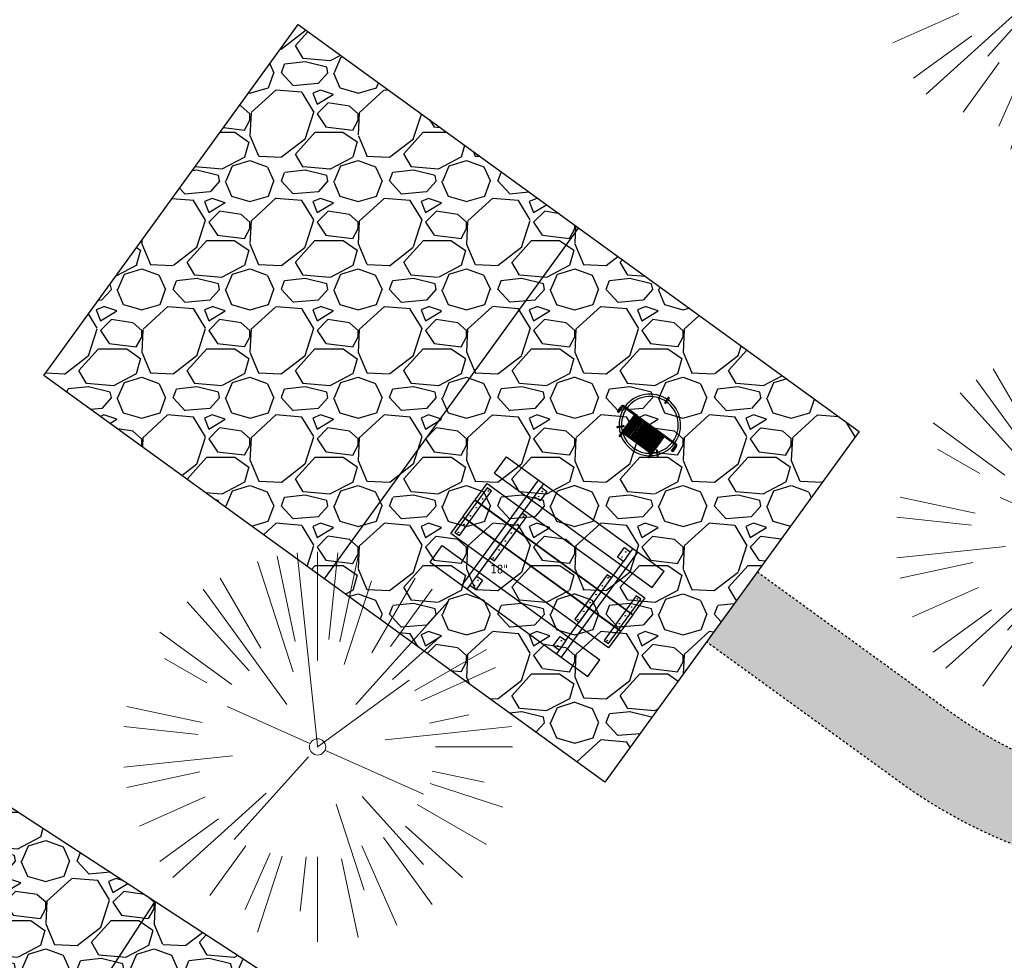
# Model space of a CAD drawing. Header units: feet. Extents: x 1133447 to 1140710, y 647622 to 649877.
# Tile 23 of 84: x 1134394 to 1134440, y 649064 to 649107. Entities that reach past the tile are written whole.
import ezdxf

# ---------------------------------------------------------------- set-up
doc = ezdxf.new("R2010")
doc.units = ezdxf.units.FT
doc.header["$MEASUREMENT"] = 0
doc.linetypes.add('RAD', pattern=[0.13, 0.08, -0.05])
for name, color, linetype, lineweight in [('-ANGLE-IRON', 8, 'Continuous', 25), ('V-SITE-VEGE', 8, 'Continuous', 18), ('V-SITE-VEGE-TEXT', 8, 'Continuous', 18)]:
    doc.layers.add(name, color=color, linetype=linetype, lineweight=lineweight)
for name, color, linetype in [('-BOLTS-LAGS-SCREWS', 7, 'Continuous'), ('-CONCRETE', 9, 'Continuous'), ('-HARDWARE', 7, 'Continuous'), ('-TIMBER', 5, 'Continuous'), ('C-CAMPSITE-PADS', 6, 'Continuous'), ('C-SWLK-GRVL', 6, 'RAD'), ('C-SWLK-GRVL-PATT', 8, 'Continuous'), ('G-XREF', 7, 'Continuous')]:
    doc.layers.add(name, color=color, linetype=linetype)
doc.styles.add('SEI-Dim & Leader', font='tahoma.ttf')
pattern_1 = [(228.012787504, (3.6, 5), (-40.00000000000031, -45.00000000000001), [0.67268, -66.5954402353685]), (184.969740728, (3.15, 4.5), (59.99999999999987, 5.000000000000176), [1.15434, -114.27962380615]), (132.510447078, (2, 4.4), (50.00000000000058, -54.99999999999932), [0.8139400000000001, -80.5801629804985]), (267.273689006, (0.05, 3.15), (5.000000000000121, 100.0000000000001), [1.05119, -104.067790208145]), (292.833654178, (0, 2.1), (-24.99999999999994, 60.00000000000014), [1.030775, -102.0468656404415]), (357.273689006, (0.4, 1.15), (-100.0000000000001, 5.000000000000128), [1.05119, -104.067790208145]), (37.6942404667, (1.45, 1.1), (-64.99999999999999, -49.99999999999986), [1.390145, -137.62424274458]), (72.2553283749, (2.55, 1.95), (35.00000000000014, 110), [1.31244, -129.9316074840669]), (121.429565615, (2.95, 3.2), (-40.0000000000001, 64.99999999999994), [1.05475, -104.420365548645]), (175.236358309, (2.4, 4.1), (54.99999999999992, -5.00000000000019), [1.20416, -59.0038128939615]), (222.397437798, (1.2, 4.2), (-59.99999999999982, -54.99999999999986), [1.55724, -154.1668750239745]), (138.814074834, (5, 3.1), (-35.00000000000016, 30), [0.5315049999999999, -52.61922406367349]), (171.46923439, (4.600000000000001, 3.45), (64.99999999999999, -9.999999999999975), [1.011185, -100.107557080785]), (225, (3.6, 3.6), (-5.551115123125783e-16, -4.999999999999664), [0.707105, -6.3639628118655]), (203.198590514, (3.25, 4.2), (24.99999999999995, 9.999999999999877), [0.38079, -37.6980755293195]), (291.801409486, (2.9, 4.050000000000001), (-4.99999999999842, 15.00000000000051), [0.538515, -26.3873090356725]), (30.96375653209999, (3.1, 3.55), (15.00000000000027, 9.999999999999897), [0.874645, -28.2801144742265]), (161.565051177, (3.85, 4), (10.00000000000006, -4.999999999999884), [0.632455, -15.178933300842]), (16.389540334, (0, 4.050000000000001), (49.99999999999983, 15.00000000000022), [0.886, -87.714225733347]), (70.3461759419, (0.8500000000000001, 4.3), (-20.0000000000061, -55.00000000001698), [0.7433049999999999, -73.58703873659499]), (293.198590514, (3.85, 5), (-9.999999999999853, 24.99999999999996), [0.761575, -37.3172905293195]), (343.610459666, (4.149999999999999, 4.3), (-49.99999999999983, 15.00000000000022), [0.8859999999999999, -87.71422573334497]), (339.44395478, (0, 0.95), (-25.00000000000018, 10.00000000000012), [0.8543999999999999, -41.86561872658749]), (294.775140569, (0.8, 0.65), (-25.00000000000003, 55.00000000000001), [0.71589, -70.87321531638]), (66.8014094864, (3.9, 0), (9.999999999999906, 24.99999999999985), [0.761575, -37.3172905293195]), (17.3540246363, (4.2, 0.7000000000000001), (-64.99999999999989, -19.99999999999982), [0.838155, -82.97711807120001]), (69.44395478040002, (1.45, 0), (-10.00000000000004, -24.99999999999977), [0.4272, -42.29281872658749]), (101.309932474, (3.6, 0), (-4.999999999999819, 20.00000000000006), [0.25495, -25.240147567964]), (165.963756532, (3.55, 0.25), (14.99999999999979, -5.000000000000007), [1.030775, -19.5847531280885]), (186.009005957, (2.55, 0.5), (50.00000000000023, 4.999999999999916), [0.9552499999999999, -94.56961587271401]), (303.690067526, (3.1, 3.1), (-4.999999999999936, 9.999999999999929), [0.7211099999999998, -17.30664637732]), (353.157226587, (3.5, 2.5), (85.00000000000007, -10.00000000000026), [1.25897, -124.6378131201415]), (60.9453959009, (4.75, 2.35), (-19.99999999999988, -34.99999999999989), [0.51478, -50.963370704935]), (90, (5, 2.8), (-4.999999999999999, 5), [0.3, -4.699999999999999]), (120.256437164, (2.45, 0.65), (20.00000000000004, -35.00000000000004), [0.69462, -68.76759994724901]), (48.01278750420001, (2.1, 1.25), (40, 44.99999999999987), [1.34536, -65.92276023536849]), (0, (3, 2.25), (5, 5), [1.3, -3.7]), (325.3048464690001, (4.3, 2.25), (50.0000000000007, -34.99999999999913), [0.7905699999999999, -78.26637150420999]), (254.054604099, (4.95, 1.8), (-5.000000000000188, -20.00000000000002), [0.72801, -35.6725394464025]), (207.645975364, (4.75, 1.1), (-94.99999999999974, -50.00000000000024), [1.185325, -117.347370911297]), (175.42607874, (3.7, 0.55), (-64.99999999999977, 5.000000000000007), [1.253995, -124.1453670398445])]

# ---------------------------------------------------------------- blocks, each defined once
blk = doc.blocks.new('V-SITE-VEGE-Coniferious Tree 2')
at = {"color": 0, "linetype": 'ByBlock'}
for p, q in [((-0.0574950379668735, 0.2703678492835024), (-0.1039851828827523, 0.4890788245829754)), ((-0.0003172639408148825, 0.0025937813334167), (-0.05229705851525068, 0.4972664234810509)), ((-3.601054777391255e-05, 0.2219193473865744), (-3.601054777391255e-05, 0.5000060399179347)), ((0.02890183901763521, 0.2753366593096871), (0.05222503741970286, 0.4972664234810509)), ((0.0571938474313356, 0.2692740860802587), (0.1039131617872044, 0.4890788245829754)), ((-0.06264093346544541, 0.1926377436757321), (-0.1545378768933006, 0.4755369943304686)), ((-0.1460065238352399, 0.2528363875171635), (-0.2500390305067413, 0.4330260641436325)), ((0.139142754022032, 0.2410654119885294), (0.2499670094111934, 0.4330260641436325)), ((-0.07913071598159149, 0.1088658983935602), (-0.2939353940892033, 0.4045257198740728)), ((0.06850648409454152, 0.2109817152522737), (0.1382469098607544, 0.425630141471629)), ((0.1868724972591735, 0.2572635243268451), (0.2938633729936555, 0.4045257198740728)), ((-0.1756943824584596, 0.1950752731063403), (-0.3346129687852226, 0.3715878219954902)), ((0.09777767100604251, 0.108636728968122), (0.3345409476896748, 0.3715878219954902)), ((-0.2201011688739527, 0.1598873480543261), (-0.4045617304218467, 0.2938993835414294)), ((0.1919663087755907, 0.1728666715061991), (0.3115823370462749, 0.2805763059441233)), ((0.2487690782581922, 0.143647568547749), (0.4329900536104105, 0.2500030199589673)), ((-0.2844040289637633, 0.1641894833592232), (-0.393144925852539, 0.2269610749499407)), ((0.2658942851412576, 0.1183972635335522), (0.4567507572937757, 0.2033670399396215)), ((-0.0009318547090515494, -0.0006770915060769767), (0.2349564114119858, 0.1707208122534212)), ((-0.2961437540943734, 0.06292784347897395), (-0.4891148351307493, 0.1039491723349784)), ((-0.01992166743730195, 0.008854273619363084), (-0.2318825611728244, 0.1032199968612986)), ((0.2872695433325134, 0.06106323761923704), (0.3884790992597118, 0.08257391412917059)), ((-0.3060292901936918, 0.03215663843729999), (-0.4973024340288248, 0.05226104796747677)), ((0.173080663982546, 0.01818771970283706), (0.497230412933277, 0.05226104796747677)), ((0.3024988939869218, 0), (0.4999700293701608, 0)), ((-0.2182782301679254, -0.02292736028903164), (-0.4973024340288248, -0.05226104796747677)), ((0.01849546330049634, -0.008260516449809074), (0.2719985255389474, -0.1211160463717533)), ((-0.02300503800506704, -0.02554197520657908), (-0.2137781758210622, -0.2373882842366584)), ((-0.302185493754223, -0.0642195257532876), (-0.4891148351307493, -0.1039491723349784)), ((0.2936342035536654, -0.06241742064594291), (0.4274066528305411, -0.09084484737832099)), ((0.2891445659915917, -0.09395946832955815), (0.4755009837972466, -0.1545018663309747)), ((-0.1320480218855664, -0.1188660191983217), (-0.3716238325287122, -0.3345769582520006)), ((-0.2881436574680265, -0.1282723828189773), (-0.4568227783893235, -0.2033670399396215)), ((0.04781873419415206, -0.1473038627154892), (0.1192466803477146, -0.3671294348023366)), ((0.1143820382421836, -0.1271057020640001), (0.2718110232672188, -0.301920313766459)), ((0.2555295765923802, -0.1475434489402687), (0.4329900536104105, -0.2500030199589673)), ((-0.254528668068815, -0.1848980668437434), (-0.4045617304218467, -0.2938993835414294)), ((0.2253521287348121, -0.2029399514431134), (0.3715518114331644, -0.3345769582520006)), ((0.1688618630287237, -0.2324611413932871), (0.2938633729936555, -0.4045257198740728)), ((-0.1842986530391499, -0.2536176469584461), (-0.2766747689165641, -0.3807650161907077)), ((-0.1213812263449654, -0.2725449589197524), (-0.1855903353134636, -0.4167758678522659)), ((0.1131111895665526, -0.2541280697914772), (0.2033310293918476, -0.4567867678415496)), ((-0.09098502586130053, -0.2799408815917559), (-0.1545378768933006, -0.4755369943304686)), ((-0.02966136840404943, -0.2817638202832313), (-0.04434904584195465, -0.4216092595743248)), ((-3.601054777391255e-05, -0.2817638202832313), (-3.601054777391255e-05, -0.5000060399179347)), ((0.06104806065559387, -0.2873055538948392), (0.1039131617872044, -0.4890788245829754))]:
    blk.add_line(p, q, dxfattribs=at)
blk.add_circle((-3.601054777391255e-05, 0), 0.02083358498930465)
blk = doc.blocks.new('C_XBASE-PACTOLA_02403811')
at = {"layer": 'V-SITE-VEGE', "xscale": 17.99978256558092, "yscale": 17.99978256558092, "zscale": 17.99978256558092}
for p in [(1134442.95, 649110.068), (1134443.858, 649083.573), (1134408.155, 649073.912)]:
    blk.add_blockref('V-SITE-VEGE-Coniferious Tree 2', p, dxfattribs=at)
at = {"layer": 'V-SITE-VEGE-TEXT', "insert": (1134416.13034375, 649081.912), "char_height": 0.4, "attachment_point": 7, "style": 'SEI-Dim & Leader'}
blk.add_mtext('18"', dxfattribs=at)
blk = doc.blocks.new('10FT_Precast Table')
at = {"layer": '-ANGLE-IRON'}
for p, q in [((-28.53399626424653, 27.12499979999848), (-28.53399626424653, 33.62500020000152)), ((-28.53399626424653, 33.62500020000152), (-24.53403626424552, 33.62500020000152)), ((-24.53403626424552, 33.62500020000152), (-24.53403626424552, 27.12499979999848)), ((28.46604333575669, 27.12499979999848), (28.46604333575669, 33.62500020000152)), ((28.46604333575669, 33.62500020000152), (32.4660033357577, 33.62500020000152)), ((32.4660033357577, 33.62500020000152), (32.4660033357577, 27.12499979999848)), ((-24.53403626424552, 27.12499979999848), (-28.53399626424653, 27.12499979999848)), ((32.4660033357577, 27.12499979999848), (28.46604333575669, 27.12499979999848)), ((-49.49999999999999, 15.84066587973), (-52.49999999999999, 15.84066587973)), ((-52.49999999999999, 15.84066587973), (-52.49999999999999, -14.65933416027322)), ((-49.49999999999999, -14.65933416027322), (-49.49999999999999, 15.84066587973)), ((-25.53399626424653, 15.8406658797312), (-28.53399626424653, 15.8406658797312)), ((-28.53399626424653, 15.8406658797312), (-28.53399626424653, -14.65933416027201)), ((-25.53399626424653, -14.65933416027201), (-25.53399626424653, 15.8406658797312)), ((32.4660033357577, 15.84066587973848), (29.4660033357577, 15.84066587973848)), ((29.4660033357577, 15.84066587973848), (29.4660033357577, -14.65933416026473)), ((32.4660033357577, -14.65933416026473), (32.4660033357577, 15.84066587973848)), ((52.50000000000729, 15.8406658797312), (49.50000000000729, 15.8406658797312)), ((49.50000000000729, 15.8406658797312), (49.50000000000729, -14.65933416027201)), ((52.50000000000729, -14.65933416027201), (52.50000000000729, 15.8406658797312)), ((-52.49999999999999, -14.65933416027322), (-49.49999999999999, -14.65933416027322)), ((-28.53399626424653, -14.65933416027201), (-25.53399626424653, -14.65933416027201)), ((29.4660033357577, -14.65933416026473), (32.4660033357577, -14.65933416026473)), ((49.50000000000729, -14.65933416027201), (52.50000000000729, -14.65933416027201)), ((-28.53399626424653, -33.62500019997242), (-28.53399626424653, -27.12499979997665)), ((-28.53399626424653, -27.12499979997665), (-24.53403626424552, -27.12499979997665)), ((-24.53403626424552, -27.12499979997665), (-24.53403626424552, -33.62500019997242)), ((28.46604333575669, -33.62500019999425), (28.46604333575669, -27.1249997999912)), ((28.46604333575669, -27.1249997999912), (32.4660033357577, -27.1249997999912)), ((32.4660033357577, -27.1249997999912), (32.4660033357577, -33.62500019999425)), ((-24.53403626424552, -33.62500019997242), (-28.53399626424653, -33.62500019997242)), ((32.4660033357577, -33.62500019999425), (28.46604333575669, -33.62500019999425))]:
    blk.add_line(p, q, dxfattribs=at)
at = {"layer": '-BOLTS-LAGS-SCREWS'}
for centre in [(-26.53401626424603, 32.12500020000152), (-26.53401626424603, 28.62499979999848), (30.46602333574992, 32.12500020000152), (30.46602333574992, 28.62499979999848), (-50.99999999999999, 14.84066987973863), (-27.03399626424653, 14.84066987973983), (30.9660033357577, 14.84066987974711), (51.00000000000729, 14.84066987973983), (-50.99999999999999, 9.340670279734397), (-27.03399626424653, 9.340670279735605), (30.9660033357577, 9.34067027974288), (51.00000000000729, 9.340670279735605), (-50.99999999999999, 3.340670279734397), (-27.03399626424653, 3.340670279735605), (30.9660033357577, 3.340670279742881), (51.00000000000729, 3.340670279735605), (-50.99999999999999, -2.159338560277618), (-27.03399626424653, -2.15933856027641), (30.9660033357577, -2.159338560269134), (51.00000000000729, -2.15933856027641), (-50.99999999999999, -8.159338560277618), (-27.03399626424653, -8.15933856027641), (30.9660033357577, -8.159338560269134), (51.00000000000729, -8.15933856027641), (-50.99999999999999, -13.65933816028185), (-27.03399626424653, -13.65933816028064), (30.9660033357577, -13.65933816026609), (51.00000000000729, -13.65933816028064), (-26.53401626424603, -28.62499979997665), (-26.53401626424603, -32.12500019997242), (30.46602333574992, -28.6249997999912), (30.46602333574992, -32.12500019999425)]:
    blk.add_circle(centre, 0.15625000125, dxfattribs=at)
at = {"layer": '-CONCRETE'}
for p, q in [((-32.03399630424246, -35.99999999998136), (-32.03399630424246, 35.99999999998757)), ((-28.53399626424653, 35.99999999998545), (-28.53399626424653, 33.62500020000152)), ((32.4660033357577, 36), (32.4660033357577, 33.62500020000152)), ((35.96600337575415, -35.99999999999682), (35.96600337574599, 35.99999999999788)), ((-28.53399626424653, -27.12499979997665), (-28.53399626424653, 27.12499979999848)), ((32.4660033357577, -27.1249997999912), (32.4660033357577, 27.12499979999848)), ((-28.53399626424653, -35.99999999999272), (-28.53399626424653, -33.62500019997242)), ((32.4660033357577, -33.62500019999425), (32.4660033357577, -36))]:
    blk.add_line(p, q, dxfattribs=at)
at = {"layer": '-TIMBER'}
for p, q in [((-53.99999999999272, 24.74999999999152), (-54, 35.99999999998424)), ((-54, 35.99999999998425), (54, 36.0000000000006)), ((54.00000000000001, 24.75000000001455), (54.00000000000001, 36)), ((-54, 24.74999999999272), (53.99999999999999, 24.74999999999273)), ((-53.99999999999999, 6.465667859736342), (-53.99999999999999, 17.71566785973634)), ((-53.99999999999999, 17.71566785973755), (54, 17.71566785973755)), ((54.00000000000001, 17.71566785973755), (54.00000000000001, 6.46566785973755)), ((-53.99999999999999, 6.46566785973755), (54, 6.46566785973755)), ((-53.99999999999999, -5.034336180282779), (-53.99999999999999, 6.215667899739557)), ((-53.99999999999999, 6.215667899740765), (54, 6.215667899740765)), ((54.00000000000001, 6.215667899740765), (54.00000000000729, -5.034336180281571)), ((54.00000000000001, -5.034336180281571), (-53.99999999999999, -5.034336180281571)), ((-53.99999999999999, -16.53433614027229), (-53.99999999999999, -5.28433614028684)), ((54.00000000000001, -5.284336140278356), (-53.99999999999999, -5.284336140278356)), ((54.00000000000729, -5.28433614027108), (54.00000000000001, -16.53433614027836)), ((54.00000000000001, -16.53433614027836), (-53.99999999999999, -16.53433614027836)), ((-54, -35.99999999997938), (-53.99999999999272, -24.74999999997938)), ((-54, -24.74999999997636), (53.99999999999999, -24.75000000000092)), ((54.00000000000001, -36), (54.00000000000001, -24.75)), ((-54, -35.99999999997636), (53.99999999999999, -36.00000000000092))]:
    blk.add_line(p, q, dxfattribs=at)
blk = doc.blocks.new('*X439')
at = {"color": 0}
for p, q in [((146.0622026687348, 353.5980429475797), (146.1426743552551, 353.6785146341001)), ((146.0622026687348, 352.8909361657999), (146.8122026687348, 353.6409361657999)), ((146.0622026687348, 352.5373827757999), (146.8122026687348, 353.2873827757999)), ((146.0622026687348, 351.8302759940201), (146.8122026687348, 352.5802759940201)), ((146.0622026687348, 351.4767226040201), (146.8122026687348, 352.2267226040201)), ((146.0622026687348, 350.7696158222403), (146.8122026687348, 351.5196158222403)), ((146.3246548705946, 350.6785146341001), (146.8122026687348, 351.1660624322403))]:
    blk.add_line(p, q, dxfattribs=at)
blk = doc.blocks.new('Pilot Rocks FS-30_18_PA')
at = {"layer": '-HARDWARE'}
for p, q in [((-8.817777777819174, 0.04421580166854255), (-17.86666666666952, 0.04421580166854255)), ((-17.86666666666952, 0.04421580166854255), (-12.77892653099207, 0.04421580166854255)), ((-10.20000000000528, 0.04421580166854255), (10.19999999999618, 0.04421580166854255)), ((8.817777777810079, 0.04421580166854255), (17.86666666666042, 0.04421580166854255)), ((12.77892653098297, 0.04421580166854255), (17.86666666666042, 0.04421580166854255)), ((-18.93333333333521, -4.555784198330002), (-18.93333333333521, -1.355784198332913)), ((-18.93333333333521, -1.355784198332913), (-18.86666666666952, -1.355784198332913)), ((-18.86666666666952, -1.355784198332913), (-18.86666666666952, -0.9557841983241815)), ((-18.86666666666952, -1.355784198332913), (-18.86666666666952, -0.9557841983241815)), ((-18.20000000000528, -1.355784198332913), (-18.20000000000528, -0.9557841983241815)), ((-18.20000000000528, -0.9557841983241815), (-18.20000000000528, -1.355784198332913)), ((-18.20000000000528, -1.355784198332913), (-18.13333333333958, -1.355784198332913)), ((-18.13333333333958, -1.355784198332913), (-18.13333333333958, -4.555784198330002)), ((-8.817777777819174, -0.6224508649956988), (-17.86666666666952, -0.6224508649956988)), ((-13.33940419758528, -0.6224508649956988), (-17.86666666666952, -0.6224508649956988)), ((-10.20000000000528, -0.6224508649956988), (10.19999999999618, -0.6224508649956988)), ((-10.20000000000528, -0.6224508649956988), (-10.20000000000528, -11.31238912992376)), ((-9.533333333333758, -0.6224508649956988), (-9.533333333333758, -11.31238912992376)), ((-8.817777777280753, -0.6224508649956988), (-8.817777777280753, -11.64572246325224)), ((-8.284444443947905, -0.6224508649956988), (-8.284444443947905, -11.64572246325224)), ((-7.502222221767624, -0.6224508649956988), (-7.502222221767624, -11.64572246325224)), ((-6.9688888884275, -0.6224508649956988), (-6.9688888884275, -11.64572246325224)), ((-6.18666666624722, -0.6224508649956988), (-6.18666666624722, -11.64572246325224)), ((-5.653333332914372, -0.6224508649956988), (-5.653333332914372, -11.64572246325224)), ((-4.871111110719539, -0.6224508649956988), (-4.871111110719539, -11.64572246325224)), ((-4.337777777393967, -0.6224508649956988), (-4.337777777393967, -11.64572246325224)), ((-3.555555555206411, -0.6224508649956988), (-3.555555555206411, -11.64572246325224)), ((-3.022222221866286, -0.6224508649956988), (-3.022222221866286, -11.64572246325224)), ((-2.23999999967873, -0.6224508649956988), (-2.23999999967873, -11.64572246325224)), ((-1.706666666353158, -0.6224508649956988), (-1.706666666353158, -11.64572246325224)), ((-0.9244444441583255, -0.6224508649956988), (-0.9244444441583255, -11.64572246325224)), ((-0.3911111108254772, -0.6224508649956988), (-0.3911111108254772, -11.64572246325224)), ((0.3911111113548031, -0.6224508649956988), (0.3911111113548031, -11.64572246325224)), ((0.9244444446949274, -0.6224508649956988), (0.9244444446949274, -11.64572246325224)), ((1.706666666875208, -0.6224508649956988), (1.706666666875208, -11.64572246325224)), ((2.240000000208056, -0.6224508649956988), (2.240000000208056, -11.64572246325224)), ((3.022222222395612, -0.6224508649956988), (3.022222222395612, -11.64572246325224)), ((3.555555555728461, -0.6224508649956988), (3.555555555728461, -11.64572246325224)), ((4.337777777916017, -0.6224508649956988), (4.337777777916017, -11.64572246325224)), ((4.871111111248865, -0.6224508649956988), (4.871111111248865, -11.64572246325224)), ((5.653333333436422, -0.6224508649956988), (5.653333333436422, -11.64572246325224)), ((6.18666666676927, -0.6224508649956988), (6.18666666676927, -11.64572246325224)), ((6.968888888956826, -0.6224508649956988), (6.968888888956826, -11.64572246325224)), ((7.502222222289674, -0.6224508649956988), (7.502222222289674, -11.64572246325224)), ((8.28444444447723, -0.6224508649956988), (8.28444444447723, -11.64572246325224)), ((8.817777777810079, -0.6224508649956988), (8.817777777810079, -11.64572246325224)), ((17.86666666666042, -0.6224508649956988), (8.817777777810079, -0.6224508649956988)), ((9.533333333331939, -0.6224508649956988), (9.533333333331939, -11.31238912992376)), ((10.19999999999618, -0.6224508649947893), (10.19999999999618, -11.31238912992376)), ((18.13333333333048, -4.555784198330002), (18.13333333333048, -1.355784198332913)), ((18.13333333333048, -1.355784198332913), (18.19999999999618, -1.355784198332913)), ((18.93333333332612, -4.555784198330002), (18.13333333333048, -4.555784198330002)), ((18.19999999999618, -1.355784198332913), (18.19999999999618, -0.9557841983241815)), ((18.19999999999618, -1.355784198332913), (18.19999999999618, -0.9557841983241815)), ((18.86666666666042, -1.355784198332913), (18.86666666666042, -0.9557841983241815)), ((18.86666666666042, -0.9557841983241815), (18.86666666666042, -1.355784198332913)), ((18.86666666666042, -1.355784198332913), (18.93333333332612, -1.355784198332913)), ((18.93333333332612, -1.355784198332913), (18.93333333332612, -4.555784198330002)), ((-10.20000000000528, -11.31238912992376), (-10.20000000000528, -14.84572246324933)), ((-10.20000000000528, -13.68324198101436), (-10.20000000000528, -14.84572246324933)), ((-9.533333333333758, -11.31238912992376), (-9.533333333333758, -14.84572246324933)), ((-9.533333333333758, -11.64572246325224), (9.533333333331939, -11.64572246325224)), ((-9.533333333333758, -12.31238912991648), (9.533333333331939, -12.31238912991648)), ((-9.533333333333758, -14.84572246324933), (-9.533333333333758, -14.47618734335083)), ((9.533333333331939, -11.31238912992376), (9.533333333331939, -14.84572246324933)), ((9.533333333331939, -14.47618734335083), (9.533333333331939, -14.84572246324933)), ((10.19999999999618, -11.31238912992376), (10.19999999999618, -14.84572246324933)), ((10.19999999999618, -14.84572246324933), (10.19999999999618, -13.68324198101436))]:
    blk.add_line(p, q, dxfattribs=at)
at = {"layer": '-HARDWARE', "flags": 128}
for points in [[(0.04426932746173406, 18.18944163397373, 1), (-0.6223972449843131, 18.18908719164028), (-0.6206959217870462, 14.98908764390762, 1), (0.04597065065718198, 14.98944208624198), (0.04426932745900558, 18.18944163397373)], [(-11.77825193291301, -8.933957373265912, -1), (-11.29140720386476, -9.3893985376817), (-13.47752479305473, -11.72625323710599, -1), (-13.96436952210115, -11.27081207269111), (-11.77825193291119, -8.93395737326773)], [(11.77825193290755, -8.933957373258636, 1), (11.29140720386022, -9.389398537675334), (13.47752479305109, -11.72625323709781, 1), (13.96436952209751, -11.27081207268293), (11.77825193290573, -8.933957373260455)]]:
    blk.add_lwpolyline(points, format="xyb", dxfattribs=at)
at = {"layer": '-HARDWARE'}
for points in [[(-18.93333333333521, -4.555784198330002), (-18.93333333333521, -1.355784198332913), (-18.13333333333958, -1.355784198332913), (-18.13333333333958, -4.555784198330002)], [(-7.502222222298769, -11.64572246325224), (-8.28444444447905, -11.64572246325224), (-8.28444444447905, -0.6224508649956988), (-7.502222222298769, -0.6224508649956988)], [(-6.186666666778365, -11.64572246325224), (-6.968888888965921, -11.64572246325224), (-6.968888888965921, -0.6224508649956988), (-6.186666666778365, -0.6224508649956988)], [(-4.87111111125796, -11.64572246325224), (-5.653333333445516, -11.64572246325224), (-5.653333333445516, -0.6224508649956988), (-4.87111111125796, -0.6224508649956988)], [(-3.555555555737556, -11.64572246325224), (-4.337777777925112, -11.64572246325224), (-4.337777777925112, -0.6224508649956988), (-3.555555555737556, -0.6224508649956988)], [(-2.240000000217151, -11.64572246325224), (-3.022222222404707, -11.64572246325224), (-3.022222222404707, -0.6224508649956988), (-2.240000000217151, -0.6224508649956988)], [(-0.9244444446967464, -11.64572246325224), (-1.706666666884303, -11.64572246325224), (-1.706666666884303, -0.6224508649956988), (-0.9244444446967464, -0.6224508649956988)], [(-0.3911111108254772, -11.64572246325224), (0.3911111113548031, -11.64572246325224), (0.3911111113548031, -0.6224508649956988), (-0.3911111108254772, -0.6224508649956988)], [(0.9244444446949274, -11.64572246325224), (1.706666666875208, -11.64572246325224), (1.706666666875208, -0.6224508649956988), (0.9244444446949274, -0.6224508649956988)], [(2.240000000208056, -11.64572246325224), (3.022222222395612, -11.64572246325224), (3.022222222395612, -0.6224508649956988), (2.240000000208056, -0.6224508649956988)], [(3.555555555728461, -11.64572246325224), (4.337777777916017, -11.64572246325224), (4.337777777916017, -0.6224508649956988), (3.555555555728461, -0.6224508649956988)], [(4.871111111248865, -11.64572246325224), (5.653333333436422, -11.64572246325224), (5.653333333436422, -0.6224508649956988), (4.871111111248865, -0.6224508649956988)], [(6.18666666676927, -11.64572246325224), (6.968888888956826, -11.64572246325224), (6.968888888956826, -0.6224508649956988), (6.18666666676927, -0.6224508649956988)], [(7.502222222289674, -11.64572246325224), (8.28444444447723, -11.64572246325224), (8.28444444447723, -0.6224508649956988), (7.502222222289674, -0.6224508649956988)], [(18.93333333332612, -4.555784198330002), (18.93333333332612, -1.355784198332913), (18.13333333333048, -1.355784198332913), (18.13333333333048, -4.555784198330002)]]:
    blk.add_lwpolyline(points, close=True, dxfattribs=at)
for centre, radius, start, end in [((0, 9.094947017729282e-13), 17.06666666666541, 0.1484403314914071, 179.8515596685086), ((0, 0), 15.73333333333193, 0.1610200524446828, 179.8389799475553), ((-17.86666666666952, -0.9557841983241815), 1, 90, 180), ((-17.86666666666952, -0.9557841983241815), 1, 90, 180), ((17.86666666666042, -0.9557841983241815), 1, 0, 90), ((17.86666666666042, -0.9557841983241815), 1, 0, 90), ((-17.86666666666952, -0.9557841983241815), 0.3333333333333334, 90, 180), ((-17.86666666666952, -0.9557841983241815), 0.3333333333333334, 90, 180), ((0, 9.094947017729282e-13), 17.06666666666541, 182.0901397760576, 220.7490543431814), ((0, 0), 15.73333333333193, 182.2673591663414, 220.2247561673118), ((0, 0), 15.73333333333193, 319.7752438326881, 357.7326408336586), ((0, 9.094947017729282e-13), 17.06666666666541, 319.2509456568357, 357.9098602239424), ((17.86666666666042, -0.9557841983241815), 0.3333333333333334, 0, 90), ((17.86666666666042, -0.9557841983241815), 0.3333333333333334, 0, 90), ((-9.094947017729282e-13, 1.818989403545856e-12), 15.73333333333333, 220.2247561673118, 229.5860659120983), ((-9.094947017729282e-13, 1.818989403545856e-12), 15.73333333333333, 310.4139340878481, 319.7752438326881), ((-9.094947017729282e-13, 1.818989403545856e-12), 17.06666666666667, 220.7490543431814, 233.2977773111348), ((-9.866666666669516, -11.64572246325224), 0.3333333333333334, 0, 180), ((-9.866666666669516, -14.84572246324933), 0.3333333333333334, 180, 0), ((-9.866666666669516, -14.84572246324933), 0.3333333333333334, 180, 0), ((-9.094947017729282e-13, 1.818989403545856e-12), 15.73333333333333, 232.7040475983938, 307.2959524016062), ((-9.094947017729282e-13, 1.818989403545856e-12), 17.06666666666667, 236.0413981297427, 303.9586018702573), ((9.866666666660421, -11.64572246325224), 0.3333333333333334, 0, 180), ((9.866666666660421, -14.84572246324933), 0.3333333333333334, 180, 0), ((9.866666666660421, -14.84572246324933), 0.3333333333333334, 180, 0), ((-6.821210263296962e-11, 6.548361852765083e-11), 17.06666666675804, 306.7022226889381, 319.2509456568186)]:
    blk.add_arc(centre, radius, start, end, dxfattribs=at)
at = {"layer": '-HARDWARE', "rotation": 180}
for p, xscale, yscale, zscale in [((137.6663495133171, 372.583162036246), 1.066666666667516, 1.066666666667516, 1.066666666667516), ((-137.6663495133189, 372.583162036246), -1.066666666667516, 1.066666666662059, 1.066666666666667)]:
    blk.add_blockref('*X439', p, dxfattribs=dict(at, xscale=xscale, yscale=yscale, zscale=zscale))
blk = doc.blocks.new('C_PBASE-PACTOLA_02403811')
at = {"layer": 'C-CAMPSITE-PADS'}
for points in [[(1134395.512690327, 649091.0567238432), (1134407.250702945, 649107.2499032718), (1134433.159790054, 649088.4690830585), (1134421.421777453, 649072.2759036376)], [(1134376.326166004, 649058.7618932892), (1134387.247604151, 649075.5166594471), (1134414.055230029, 649058.0423583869), (1134403.133791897, 649041.2875922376)]]:
    blk.add_lwpolyline(points, close=True, dxfattribs=at)
at = {"layer": 'C-SWLK-GRVL', "flags": 128}
for points in [[(1134428.464585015, 649081.9918112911), (1134437.392119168, 649075.5204750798, 0.07341014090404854), (1134442.571547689, 649072.8196084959), (1134447.434878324, 649071.1314278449, 0.3404680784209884), (1134450.907684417, 649072.2907849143), (1134470.968137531, 649102.104693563, -0.07454195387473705), (1134477.774160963, 649109.5423312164, 0.4652850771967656), (1134477.860940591, 649114.1312895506)], [(1134515.801917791, 648989.2004602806), (1134528.51809844, 648999.6742896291, -0.4142135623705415), (1134535.556339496, 648998.9937289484), (1134540.042125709, 648993.5475768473, -0.2768597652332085), (1134540.804653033, 648988.4614401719, 0.01548046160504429), (1134527.749382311, 648953.8208523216, -0.124350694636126), (1134521.070339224, 648943.5569414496), (1134506.572578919, 648930.1459899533, 0.03970333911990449), (1134501.197764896, 648924.3178464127), (1134494.136157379, 648915.3233278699, -0.3346006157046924), (1134482.502472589, 648912.2356799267), (1134448.93629179, 648925.8904717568, -0.4109328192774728), (1134443.399896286, 648938.8174027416), (1134444.835329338, 648942.4625679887, 0.2500295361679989), (1134442.677586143, 648961.1639925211, -0.1364820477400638), (1134439.167762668, 648971.2919705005), (1134436.920544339, 649007.3117520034, -0.1651222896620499), (1134453.759212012, 649069.3634849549), (1134474.286828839, 649099.8716937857, -0.494522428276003), (1134521.882953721, 649102.7313442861), (1134533.498860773, 649089.2796134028, 0.04491381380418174), (1134546.38631418, 649076.8146462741, -0.3543479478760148), (1134550.337651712, 649058.3434381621), (1134549.784071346, 649057.2545665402, -0.4060480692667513), (1134546.132100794, 649055.2149796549), (1134537.86765222, 649057.4319270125, -0.02700540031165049), (1134533.661234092, 649058.8076071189)], [(1134409.686654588, 649051.3404520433, 0.08815084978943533), (1134412.262785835, 649050.2457472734), (1134434.755213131, 649045.0747282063, 0.3846655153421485), (1134438.267541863, 649047.0322900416, -0.04413898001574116), (1134445.675238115, 649063.794521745, 0.4649989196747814), (1134444.032547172, 649068.0783218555), (1134441.259830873, 649069.0407992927, -0.07341014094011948), (1134435.044516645, 649072.2818391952), (1134426.116982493, 649078.7531754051)]]:
    blk.add_lwpolyline(points, format="xyb", dxfattribs=at)
at = {"layer": 'Defpoints'}
for points in [[(1134408.467233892, 649081.6663137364), (1134420.205246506, 649097.8594931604)], [(1134389.729978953, 649050.0247427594), (1134400.651417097, 649066.7795089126)]]:
    blk.add_lwpolyline(points, dxfattribs=at)
at = {"layer": '-HARDWARE', "xscale": 0.08333333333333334, "yscale": 0.08333333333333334, "zscale": 0.08333333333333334, "rotation": 324.062625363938}
blk.add_blockref('Pilot Rocks FS-30_18_PA', (1134423.500212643, 649088.7741372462), dxfattribs=at)
at = {"xscale": 0.08333333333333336, "yscale": 0.08333333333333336, "zscale": 0.08333333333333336, "rotation": 324.0626253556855}
blk.add_blockref('10FT_Precast Table', (1134418.759359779, 649082.2338920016), dxfattribs=at)
blk = doc.blocks.new('C_PHTCH-PACTOLA_02403811')
at = {"layer": 'C-SWLK-GRVL-PATT'}
h = blk.add_hatch(dxfattribs=at)
h.set_pattern_fill('GRAVEL', color=256, scale=5)
h.set_pattern_definition(pattern_1)
edge = h.paths.add_edge_path(flags=16)
edge.add_arc((1134548.490387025, 649097.0318955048), 40.99999999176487, 248.796184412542, 254.9838623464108)
edge.add_line((1134537.86765222, 649057.4319270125), (1134546.132100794, 649055.2149796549))
edge.add_arc((1134546.909374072, 649058.112538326), 3.000000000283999, 254.9838623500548, 343.3819296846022)
edge.add_line((1134549.784071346, 649057.2545665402), (1134550.337651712, 649058.3434381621))
edge.add_arc((1134536.966462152, 649065.141326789), 15.00000000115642, 333.0512984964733, 411.0980064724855)
edge.add_arc((1134609.185327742, 649154.6367762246), 100.0000000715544, 220.8114317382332, 231.0980064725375, ccw=False)
edge.add_line((1134533.498860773, 649089.2796134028), (1134521.882953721, 649102.7313442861))
edge.add_arc((1134499.177013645, 649083.1241954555), 30.00000000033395, 40.81143173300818, 146.0651440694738)
edge.add_line((1134474.286828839, 649099.8716937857), (1134453.759212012, 649069.3634849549))
edge.add_arc((1134536.7264947, 649013.5384905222), 100.0000000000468, 146.065144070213, 183.5699678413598)
edge.add_line((1134436.920544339, 649007.3117520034), (1134439.167762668, 648971.2919705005))
edge.add_arc((1134459.128952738, 648972.5373182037), 19.99999999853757, 183.5699678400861, 214.657273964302)
edge.add_arc((1134426.226219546, 648949.7906668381), 19.99999999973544, -21.49407086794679, 34.65727396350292, ccw=False)
edge.add_line((1134444.835329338, 648942.4625679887), (1134443.399896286, 648938.8174027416))
edge.add_arc((1134452.704451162, 648935.1533533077), 9.999999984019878, 158.5059290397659, 247.8634065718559)
edge.add_line((1134448.93629179, 648925.8904717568), (1134482.502472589, 648912.2356799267))
edge.add_arc((1134486.270631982, 648921.4985614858), 9.999999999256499, 247.8634064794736, 321.8644980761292)
edge.add_line((1134494.136157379, 648915.3233278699), (1134501.197764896, 648924.3178464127))
edge.add_arc((1134540.525391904, 648893.4416783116), 50.00000002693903, 132.7699397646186, 141.8644980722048, ccw=False)
edge.add_line((1134506.572578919, 648930.1459899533), (1134521.070339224, 648943.5569414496))
edge.add_arc((1134504.093932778, 648961.9090972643), 24.99999997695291, 312.7699396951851, 341.1234729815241)
edge.add_arc((1135093.567282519, 648760.3570264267), 597.978384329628, 157.575895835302, 161.1234729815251, ccw=False)
edge.add_arc((1134536.182724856, 648990.3687366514), 4.99999999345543, 337.5758958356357, 399.4769718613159)
edge.add_line((1134540.042125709, 648993.5475768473), (1134535.556339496, 648998.9937289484))
edge.add_arc((1134531.696938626, 648995.8148887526), 5.000000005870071, 39.47697174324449, 129.4769716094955)
edge.add_line((1134528.51809844, 648999.6742896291), (1134515.801917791, 648989.2004602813))
edge.add_line((1134515.801917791, 648989.2004602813), (1134511.293630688, 648990.6693089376))
edge.add_line((1134511.293630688, 648990.6693089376), (1134527.518786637, 649004.0333463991))
edge.add_arc((1134525.611482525, 649006.3489869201), 3.000000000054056, 309.4769716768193, 399.4769716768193)
edge.add_line((1134527.927123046, 649008.2562910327), (1134522.621097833, 649014.6982878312))
edge.add_arc((1134511.042895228, 649005.1617672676), 15.00000000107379, 39.47697167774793, 71.57860019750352)
edge.add_line((1134515.782946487, 649019.393138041), (1134513.264941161, 649020.2318115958))
edge.add_line((1134513.264941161, 649020.2318115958), (1134514.528954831, 649024.0268438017))
edge.add_line((1134514.528954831, 649024.0268438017), (1134517.046960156, 649023.188170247))
edge.add_arc((1134511.042895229, 649005.1617672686), 18.99999999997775, 39.47697167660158, 71.57860019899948, ccw=False)
edge.add_line((1134525.708618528, 649017.2413599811), (1134538.525775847, 649001.6801662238))
edge.add_arc((1134542.385176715, 649004.8590064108), 4.999999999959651, 219.4769716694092, 336.078134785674)
edge.add_arc((1135093.567291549, 648760.3570231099), 597.9783939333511, 152.1483058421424, 156.0781347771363, ccw=False)
edge.add_arc((1134560.438019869, 649042.0592120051), 4.999999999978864, 332.1483058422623, 434.9838623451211)
edge.add_line((1134561.733475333, 649046.8884764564), (1134536.831287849, 649053.5685154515))
edge.add_arc((1134548.490387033, 649097.0318955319), 45.00000002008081, 248.7961844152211, 254.9838623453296, ccw=False)
edge.add_line((1134532.214487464, 649055.0784082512), (1134533.661234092, 649058.8076071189))
edge = h.paths.add_edge_path()
edge.add_line((1134601.857481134, 649091.7855040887), (1134597.711378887, 649094.5801124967))
edge.add_arc((1135093.567290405, 648760.3570236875), 597.9783926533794, 146.0187423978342, 150.7800618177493)
edge.add_arc((1134567.17752859, 649055.0383738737), 5.286670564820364, 257.3645220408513, 328.39940210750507, ccw=False)
edge.add_line((1134566.021082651, 649049.8797385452), (1134558.179472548, 649051.9832590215))
edge.add_arc((1134559.47492801, 649056.8125234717), 4.999999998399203, 159.6940240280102, 254.9838623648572, ccw=False)
edge.add_arc((1134536.966462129, 649065.1413267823), 19.00000002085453, 339.6940240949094, 411.0980064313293)
edge.add_arc((1134609.185327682, 649154.6367761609), 95.99999998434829, 220.8114317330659, 231.0980064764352, ccw=False)
edge.add_line((1134536.52631945, 649091.8938999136), (1134524.910412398, 649105.3456307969))
edge.add_arc((1134499.177013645, 649083.1241954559), 33.99999999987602, 40.811431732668, 112.67770225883)
edge.add_arc((1134484.911775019, 649117.2636589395), 3.000000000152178, 228.8203477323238, 292.67770225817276, ccw=False)
edge.add_line((1134482.93650839, 649115.0057125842), (1134470.117493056, 649126.2198732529))
edge.add_line((1134470.117493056, 649126.2198732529), (1134467.483804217, 649123.2092781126))
edge.add_line((1134467.483804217, 649123.2092781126), (1134477.860940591, 649114.1312895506))
edge.add_arc((1134475.88567396, 649111.8733431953), 3.000000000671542, -50.98707642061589, 48.82034771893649, ccw=False)
edge.add_arc((1134499.177013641, 649083.1241954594), 33.99999999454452, 129.0129235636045, 146.0651440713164)
edge.add_line((1134470.968137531, 649102.104693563), (1134450.907684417, 649072.2907849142))
edge.add_arc((1134448.418665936, 649073.9655347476), 3.000000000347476, 250.8568652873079, 326.06514406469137, ccw=False)
edge.add_line((1134447.434878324, 649071.1314278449), (1134442.571547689, 649072.8196084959))
edge.add_arc((1134449.130131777, 649091.713654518), 20.00000000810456, 234.0626253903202, 250.8568652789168, ccw=False)
edge.add_line((1134437.392119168, 649075.5204750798), (1134428.464585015, 649081.9918112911))
edge.add_line((1134428.464585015, 649081.9918112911), (1134426.116982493, 649078.7531754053))
edge.add_line((1134426.116982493, 649078.7531754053), (1134435.044516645, 649072.2818391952))
edge.add_arc((1134449.130131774, 649091.713654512), 24.00000000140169, 234.0626253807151, 250.8568652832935)
edge.add_line((1134441.259830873, 649069.0407992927), (1134444.032547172, 649068.0783218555))
edge.add_arc((1134443.048759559, 649065.2442149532), 3.000000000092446, -28.89664176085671, 70.85686528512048, ccw=False)
edge.add_arc((1134536.726494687, 649013.5384905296), 103.9999999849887, 151.1033582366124, 161.2127055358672)
edge.add_arc((1134435.427379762, 649047.9984573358), 3.000000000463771, 257.0526530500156, 341.21270553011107, ccw=False)
edge.add_line((1134434.755213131, 649045.0747282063), (1134412.262785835, 649050.2457472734))
edge.add_arc((1134414.055230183, 649058.0423582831), 7.999999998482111, 236.9020541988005, 257.0526530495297, ccw=False)
edge.add_line((1134409.686654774, 649051.3404519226), (1134407.502367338, 649047.9894985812))
edge.add_arc((1134414.055230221, 649058.0423582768), 12.00000000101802, 236.9020555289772, 257.0526530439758)
edge.add_line((1134411.366563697, 649046.3474417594), (1134433.321365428, 649041.3000230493))
edge.add_arc((1134432.649198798, 649038.3762939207), 2.999999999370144, -13.422447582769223, 77.05265305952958, ccw=False)
edge.add_arc((1134536.726494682, 649013.5384905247), 103.9999999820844, 166.5775524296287, 179.7756991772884)
edge.add_arc((1134429.727314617, 649013.9573717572), 3.000000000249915, 271.95738677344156, 359.7756991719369, ccw=False)
edge.add_line((1134429.829783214, 649010.9591222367), (1134395.691993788, 649010.0690074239))
edge.add_line((1134395.691993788, 649010.0690074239), (1134406.987773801, 649006.1761351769))
edge.add_line((1134406.987773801, 649006.1761351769), (1134430.013276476, 649006.9630579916))
edge.add_arc((1134430.115745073, 649003.964808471), 3.000000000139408, 3.5699678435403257, 91.95738676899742, ccw=False)
edge.add_line((1134433.109923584, 649004.1516106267), (1134435.175524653, 648971.0429009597))
edge.add_arc((1134459.128952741, 648972.5373182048), 24.00000000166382, 183.5699678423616, 214.6572739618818)
edge.add_arc((1134426.226219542, 648949.7906668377), 16.00000000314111, -21.49407086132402, 34.65727395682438, ccw=False)
edge.add_line((1134441.11350738, 648943.9281877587), (1134439.678074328, 648940.2830225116))
edge.add_arc((1134452.704451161, 648935.1533533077), 13.9999999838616, 158.5059290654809, 247.8634065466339)
edge.add_line((1134447.429028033, 648922.1853191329), (1134456.136823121, 648918.642970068))
edge.add_arc((1134455.006375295, 648915.8641055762), 3.000000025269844, -18.388473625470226, 67.86340650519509, ccw=False)
edge.add_arc((1134475.883044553, 648908.9240263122), 19.00000041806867, 161.6115263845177, 190.4898903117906)
edge.add_line((1134457.200590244, 648905.4648476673), (1134457.839190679, 648902.0158719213))
edge.add_line((1134457.839190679, 648902.0158719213), (1134461.772338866, 648902.7441200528))
edge.add_line((1134461.772338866, 648902.7441200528), (1134461.133738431, 648906.1930957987))
edge.add_arc((1134475.883044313, 648908.9240263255), 15.00000018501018, 164.7466039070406, 190.4898904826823, ccw=False)
edge.add_arc((1134464.305783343, 648912.081087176), 2.999999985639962, 67.8634065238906, 164.7466039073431, ccw=False)
edge.add_line((1134465.436231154, 648914.8599516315), (1134480.995208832, 648908.5305273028))
edge.add_arc((1134486.270631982, 648921.498561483), 13.9999999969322, 247.8634064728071, 321.8644980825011)
edge.add_line((1134497.282367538, 648912.8532344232), (1134504.343975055, 648921.8477529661))
edge.add_arc((1134540.525391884, 648893.4416783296), 45.99999999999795, 132.7699397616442, 141.8644980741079, ccw=False)
edge.add_line((1134509.288803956, 648927.2096450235), (1134525.152399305, 648941.8840432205))
edge.add_arc((1134504.780711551, 648963.9066302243), 30.00000000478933, 312.7699396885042, 322.9315985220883)
edge.add_arc((1134531.909871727, 648943.412517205), 4.000000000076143, 42.76993976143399, 142.9315985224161, ccw=False)
edge.add_line((1134534.846216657, 648946.1287422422), (1134542.540399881, 648937.811030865))
edge.add_arc((1134539.604054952, 648935.0948058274), 3.999999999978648, -47.2300602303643, 42.7699397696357, ccw=False)
edge.add_line((1134542.320279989, 648932.1584608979), (1134526.38641549, 648916.9091733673))
edge.add_line((1134526.38641549, 648916.9091733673), (1134521.286832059, 648900.3121323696))
edge.add_line((1134521.286832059, 648900.3121323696), (1134542.10752488, 648887.8942024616))
edge.add_line((1134542.10752488, 648887.8942024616), (1134549.894702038, 648886.1185365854))
edge.add_line((1134549.894702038, 648886.1185365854), (1134551.221944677, 648891.6030739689))
edge.add_arc((1134959.072848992, 648795.1471716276), 419.1015404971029, 164.2193477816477, 166.6941415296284, ccw=False)
edge.add_arc((1134590.557581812, 649043.6190399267), 138.9217900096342, 253.02220341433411, 255.4969971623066, ccw=False)
edge.add_arc((1134576.143964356, 648903.9869904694), 27.0124622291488, 163.0222034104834, 165.4969971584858, ccw=False)
edge.add_arc((1134569.636619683, 648986.5937934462), 77.17846351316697, 253.02220341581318, 255.49699716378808, ccw=False)
edge.add_arc((1134629.291471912, 648891.5182768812), 84.89630986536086, 163.0222034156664, 165.4969971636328, ccw=False)
edge.add_arc((1134528.955099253, 648842.3151432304), 76.4283760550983, 73.0222034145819, 75.49699716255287, ccw=False)
edge.add_arc((1134577.236120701, 648907.9216800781), 27.02287450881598, 161.4316114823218, 163.9064052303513, ccw=False)
edge.add_arc((1134516.829655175, 648782.0317656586), 138.9217900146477, 73.02220341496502, 75.49699716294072, ccw=False)
edge.add_arc((1134538.177323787, 648920.4382053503), 20.00000000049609, 343.9213237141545, 402.7699397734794)
edge.add_line((1134552.859048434, 648934.0193305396), (1134533.44635728, 648955.0052048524))
edge.add_arc((1135093.567288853, 648760.3570244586), 592.9783909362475, 146.0187423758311, 160.8370987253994, ccw=False)
h.paths.add_polyline_path([(1134532.503592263, 648914.2486780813), (1134529.531, 648901.903), (1134537.526000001, 648900.0259999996), (1134540.366, 648911.821), (1134540.991, 648911.66), (1134541.145, 648912.168)], flags=16)
h = blk.add_hatch(dxfattribs=at)
h.set_pattern_fill('GRAVEL', color=256, scale=5)
h.set_pattern_definition(pattern_1)
h.paths.add_polyline_path([(1134395.512690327, 649091.0567238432), (1134407.250702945, 649107.2499032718), (1134433.159790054, 649088.4690830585), (1134421.421777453, 649072.2759036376)])
h = blk.add_hatch(dxfattribs=at)
h.set_pattern_fill('GRAVEL', color=256, scale=5)
h.set_pattern_definition([(228.012787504, (14.17135873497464, 8.610460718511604), (-40.00000000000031, -45.00000000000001), [0.67268, -66.5954402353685]), (184.969740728, (13.72135873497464, 8.110460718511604), (59.99999999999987, 5.000000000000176), [1.15434, -114.27962380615]), (132.510447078, (12.57135873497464, 8.010460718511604), (50.00000000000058, -54.99999999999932), [0.8139400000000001, -80.5801629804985]), (267.273689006, (10.62135873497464, 6.760460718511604), (5.000000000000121, 100.0000000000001), [1.05119, -104.067790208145]), (292.833654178, (10.57135873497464, 5.710460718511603), (-24.99999999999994, 60.00000000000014), [1.030775, -102.0468656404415]), (357.273689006, (10.97135873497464, 4.760460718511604), (-100.0000000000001, 5.000000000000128), [1.05119, -104.067790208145]), (37.6942404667, (12.02135873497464, 4.710460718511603), (-64.99999999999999, -49.99999999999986), [1.390145, -137.62424274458]), (72.2553283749, (13.12135873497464, 5.560460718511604), (35.00000000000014, 110), [1.31244, -129.9316074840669]), (121.429565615, (13.52135873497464, 6.810460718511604), (-40.0000000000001, 64.99999999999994), [1.05475, -104.420365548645]), (175.236358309, (12.97135873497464, 7.710460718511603), (54.99999999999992, -5.00000000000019), [1.20416, -59.0038128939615]), (222.397437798, (11.77135873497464, 7.810460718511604), (-59.99999999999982, -54.99999999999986), [1.55724, -154.1668750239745]), (138.814074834, (15.57135873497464, 6.710460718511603), (-35.00000000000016, 30), [0.5315049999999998, -52.61922406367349]), (171.46923439, (15.17135873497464, 7.060460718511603), (64.99999999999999, -9.999999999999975), [1.011185, -100.107557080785]), (225, (14.17135873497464, 7.210460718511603), (-5.551115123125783e-16, -4.999999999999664), [0.707105, -6.3639628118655]), (203.198590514, (13.82135873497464, 7.810460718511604), (24.99999999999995, 9.999999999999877), [0.38079, -37.6980755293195]), (291.801409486, (13.47135873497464, 7.660460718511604), (-4.99999999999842, 15.00000000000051), [0.538515, -26.3873090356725]), (30.96375653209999, (13.67135873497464, 7.160460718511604), (15.00000000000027, 9.999999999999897), [0.874645, -28.2801144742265]), (161.565051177, (14.42135873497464, 7.610460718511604), (10.00000000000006, -4.999999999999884), [0.6324549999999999, -15.178933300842]), (16.389540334, (10.57135873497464, 7.660460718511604), (49.99999999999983, 15.00000000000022), [0.886, -87.714225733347]), (70.3461759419, (11.42135873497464, 7.910460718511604), (-20.0000000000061, -55.00000000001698), [0.7433049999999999, -73.58703873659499]), (293.198590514, (14.42135873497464, 8.610460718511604), (-9.999999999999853, 24.99999999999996), [0.761575, -37.3172905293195]), (343.610459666, (14.72135873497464, 7.910460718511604), (-49.99999999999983, 15.00000000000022), [0.8859999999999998, -87.71422573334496]), (339.44395478, (10.57135873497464, 4.560460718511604), (-25.00000000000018, 10.00000000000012), [0.8543999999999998, -41.86561872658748]), (294.775140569, (11.37135873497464, 4.260460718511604), (-25.00000000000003, 55.00000000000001), [0.71589, -70.87321531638]), (66.8014094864, (14.47135873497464, 3.610460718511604), (9.999999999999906, 24.99999999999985), [0.761575, -37.3172905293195]), (17.3540246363, (14.77135873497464, 4.310460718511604), (-64.99999999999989, -19.99999999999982), [0.838155, -82.97711807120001]), (69.44395478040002, (12.02135873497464, 3.610460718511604), (-10.00000000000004, -24.99999999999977), [0.4271999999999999, -42.29281872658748]), (101.309932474, (14.17135873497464, 3.610460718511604), (-4.999999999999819, 20.00000000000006), [0.25495, -25.240147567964]), (165.963756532, (14.12135873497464, 3.860460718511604), (14.99999999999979, -5.000000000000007), [1.030775, -19.5847531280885]), (186.009005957, (13.12135873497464, 4.110460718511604), (50.00000000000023, 4.999999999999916), [0.9552499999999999, -94.56961587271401]), (303.690067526, (13.67135873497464, 6.710460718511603), (-4.999999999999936, 9.999999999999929), [0.7211099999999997, -17.30664637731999]), (353.157226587, (14.07135873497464, 6.110460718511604), (85.00000000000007, -10.00000000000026), [1.25897, -124.6378131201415]), (60.9453959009, (15.32135873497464, 5.960460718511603), (-19.99999999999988, -34.99999999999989), [0.51478, -50.963370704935]), (90, (15.57135873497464, 6.410460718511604), (-4.999999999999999, 5), [0.3, -4.699999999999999]), (120.256437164, (13.02135873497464, 4.260460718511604), (20.00000000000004, -35.00000000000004), [0.69462, -68.76759994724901]), (48.01278750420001, (12.67135873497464, 4.860460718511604), (40, 44.99999999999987), [1.34536, -65.92276023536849]), (0, (13.57135873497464, 5.860460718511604), (5, 5), [1.3, -3.7]), (325.3048464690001, (14.87135873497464, 5.860460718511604), (50.0000000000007, -34.99999999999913), [0.7905699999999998, -78.26637150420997]), (254.054604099, (15.52135873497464, 5.410460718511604), (-5.000000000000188, -20.00000000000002), [0.72801, -35.6725394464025]), (207.645975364, (15.32135873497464, 4.710460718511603), (-94.99999999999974, -50.00000000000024), [1.185325, -117.347370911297]), (175.42607874, (14.27135873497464, 4.160460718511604), (-64.99999999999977, 5.000000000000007), [1.253995, -124.1453670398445])])
h.paths.add_polyline_path([(1134414.055230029, 649058.0423583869), (1134403.133791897, 649041.2875922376), (1134376.326166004, 649058.7618932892), (1134387.247604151, 649075.5166594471)])

msp = doc.modelspace()

# ---------------------------------------------------------------- block references
at = {"layer": 'G-XREF'}
msp.add_blockref('C_XBASE-PACTOLA_02403811', (0, 0), dxfattribs=at)

# ---------------------------------------------------------------- next in the draw order: block references
for name in ['C_PBASE-PACTOLA_02403811', 'C_PHTCH-PACTOLA_02403811']:
    msp.add_blockref(name, (0, 0), dxfattribs=at)

doc.saveas('drawing.dxf')
